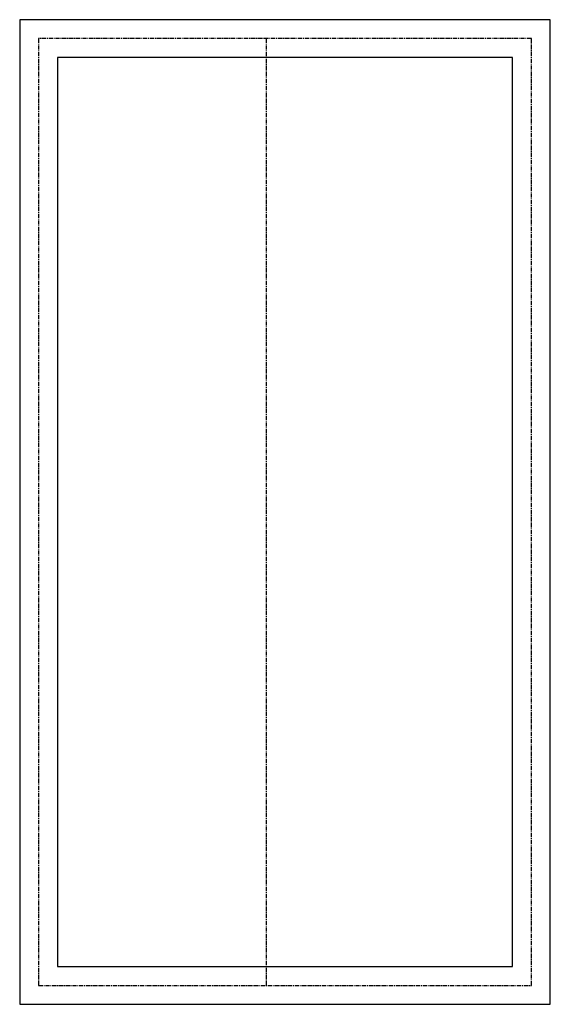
# Model space of a CAD drawing. Extents: x -100 to 2700, y -100 to 5100.
import ezdxf

# ---------------------------------------------------------------- set-up
doc = ezdxf.new("R2010")
doc.units = 0
doc.header["$LTSCALE"] = 0.7
doc.linetypes.add('CENTER', pattern=[50.8, 31.75, -6.35, 6.35, -6.35])
doc.layers.add('图块', color=6, linetype='CONTINUOUS')

msp = doc.modelspace()

# ---------------------------------------------------------------- linework, layer by layer
at = {"layer": '图块', "linetype": 'CONTINUOUS'}
for p, q in [((2700, 5100), (-100, 5100)), ((-100, 5100), (-100, -100)), ((2700, -100), (2700, 5100)), ((2500, 4900), (100, 4900)), ((100, 4900), (100, 100)), ((2500, 100), (2500, 4900)), ((100, 100), (2500, 100)), ((-100, -100), (2700, -100))]:
    msp.add_line(p, q, dxfattribs=at)
at = {"layer": '图块', "color": 1, "linetype": 'CENTER'}
for p, q in [((2600, 5000), (0, 5000)), ((0, 5000), (0, 0)), ((1200, 5000), (1200, 0)), ((2600, 0), (2600, 5000)), ((0, 0), (2600, 0))]:
    msp.add_line(p, q, dxfattribs=at)

doc.saveas('drawing.dxf')
